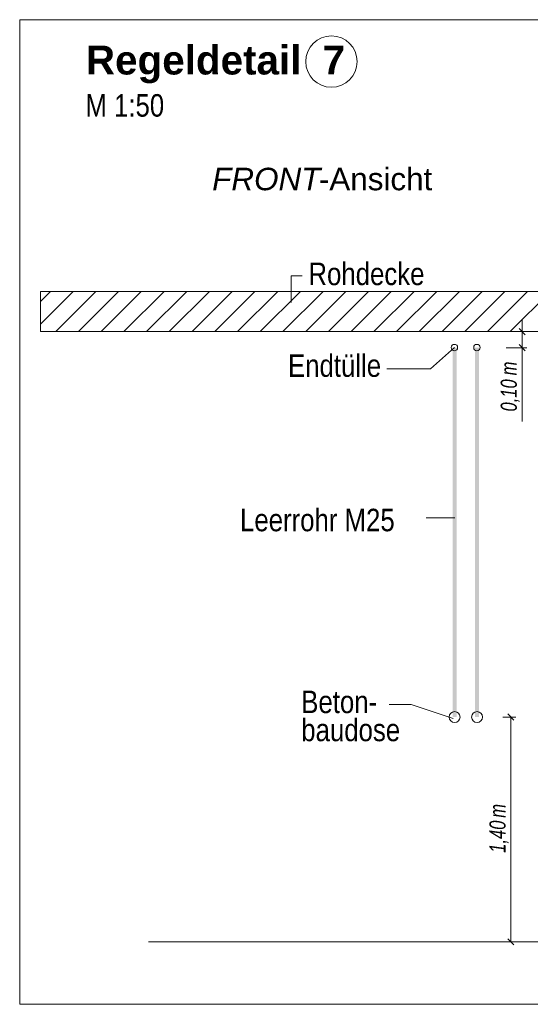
# Model space of a CAD drawing. Extents: x -420 to 300, y 62 to 1162.
# Tile 73 of 256: x 119 to 151, y 615 to 677. Entities that reach past the tile are written whole.
import ezdxf
from ezdxf.lldxf.tags import DXFTag

# ---------------------------------------------------------------- set-up
doc = ezdxf.new("R2010")
doc.units = 0
doc.layers.get('0').update_dxf_attribs({"lineweight": 35})
for name, color, linetype, lineweight, true_color in [('E_Aussparung Bemaßung-A06G9FCW8I', 5, 'Continuous', 9, 0x0000ff), ('E_Betonbaudose', 1, 'Continuous', 13, 0xff0000), ('E_Detail_Beschriftung', 7, 'Continuous', 13, 0x009900), ('E_Detail_Wandschraffur', 7, 'Continuous', 5, 0xc0c0c0), ('E_Leerrohr Beschriftung', 1, 'Continuous', 9, 0xff0000)]:
    doc.layers.add(name, color=color, linetype=linetype, lineweight=lineweight, true_color=true_color)
doc.layers.add('E_Detail_Linie_Text_Bem', color=7, linetype='Continuous', lineweight=13)
doc.styles.get("Standard").update_dxf_attribs({"font": 'ARIALN.TTF'})
tags = doc.linetypes.add('fein_strichliert', pattern=[4, 1, -2, 1]).pattern_tags.tags
tags[8:9] = [DXFTag(74, 4), DXFTag(75, 0), DXFTag(340, '0'), DXFTag(46, 0.0), DXFTag(50, 0.0), DXFTag(44, 0.0), DXFTag(45, 0.0)]
tags[6:7] = [DXFTag(74, 4), DXFTag(75, 0), DXFTag(340, '0'), DXFTag(46, 0.0), DXFTag(50, 0.0), DXFTag(44, 0.0), DXFTag(45, 0.0)]
tags[4:5] = [DXFTag(74, 4), DXFTag(75, 0), DXFTag(340, '0'), DXFTag(46, 0.0), DXFTag(50, 0.0), DXFTag(44, 0.0), DXFTag(45, 0.0)]
tags = doc.linetypes.add('fein_strichliert-A06G9FCV8I', pattern=[4, 1, -2, 1]).pattern_tags.tags
tags[8:9] = [DXFTag(74, 4), DXFTag(75, 0), DXFTag(340, '0'), DXFTag(46, 0.0), DXFTag(50, 0.0), DXFTag(44, 0.0), DXFTag(45, 0.0)]
tags[6:7] = [DXFTag(74, 4), DXFTag(75, 0), DXFTag(340, '0'), DXFTag(46, 0.0), DXFTag(50, 0.0), DXFTag(44, 0.0), DXFTag(45, 0.0)]
tags[4:5] = [DXFTag(74, 4), DXFTag(75, 0), DXFTag(340, '0'), DXFTag(46, 0.0), DXFTag(50, 0.0), DXFTag(44, 0.0), DXFTag(45, 0.0)]

# ---------------------------------------------------------------- blocks, each defined once
blk = doc.blocks.new('Referenz-A06G9FCZ8I')
at = {"layer": 'E_Aussparung Bemaßung-A06G9FCW8I', "linetype": 'Continuous', "ltscale": 0.13}
for p, q in [((150.385, 657.33), (150.767, 656.948)), ((150.576, 657.903), (150.576, 651.548)), ((150.876, 657.139), (149.576, 657.139)), ((150.876, 656.139), (149.576, 656.139)), ((150.385, 656.33), (150.767, 655.948)), ((150.176, 633.139), (149.376, 633.139)), ((150.067, 632.948), (149.685, 633.33)), ((149.876, 633.139), (149.876, 619.139)), ((150.067, 618.948), (149.685, 619.33)), ((150.176, 619.139), (149.376, 619.139))]:
    blk.add_line(p, q, dxfattribs=at)
at = {"layer": 'E_Betonbaudose', "linetype": 'Continuous', "ltscale": 0.13}
for centre, radius in [((146.362, 656.149), 0.2), ((147.762, 656.149), 0.2), ((146.372, 633.139), 0.34), ((147.772, 633.139), 0.34)]:
    blk.add_circle(centre, radius, dxfattribs=at)
at = {"layer": 'E_Detail_Linie_Text_Bem', "linetype": 'fein_strichliert-A06G9FCV8I', "ltscale": 0.65}
for p, q in [((182.08, 676.567), (119.311, 676.567)), ((119.311, 676.567), (119.311, 615.25)), ((119.311, 615.25), (179.054, 615.25))]:
    blk.add_line(p, q, dxfattribs=at)
at = {"layer": 'E_Detail_Linie_Text_Bem', "color": 0, "linetype": 'Continuous', "ltscale": 0.13}
for p, q in [((136.201, 658.96), (136.201, 660.608)), ((136.201, 660.608), (136.888, 660.608)), ((144.875, 654.831), (146.362, 656.149)), ((144.875, 654.831), (142.153, 654.831)), ((144.606, 645.553), (146.391, 645.553)), ((143.67, 633.919), (142.301, 633.919)), ((143.67, 633.919), (146.281, 633.047))]:
    blk.add_line(p, q, dxfattribs=at)
at = {"layer": 'E_Detail_Linie_Text_Bem', "linetype": 'Continuous', "ltscale": 0.13}
for p, q in [((171.927, 659.639), (120.6, 659.639)), ((120.6, 659.639), (120.6, 657.139)), ((120.6, 657.139), (130.993, 657.139)), ((120.6, 657.139), (169.427, 657.139)), ((130.993, 657.139), (171.927, 657.139)), ((127.327, 619.139), (164.34, 619.139))]:
    blk.add_line(p, q, dxfattribs=at)
for points in [[(146.497, 656.14), (146.497, 633.139), (146.246, 656.139), (146.246, 633.139)], [(147.897, 656.14), (147.897, 633.139), (147.646, 656.139), (147.646, 633.139)]]:
    blk.add_solid(points, dxfattribs=at)
at = {"layer": 'E_Detail_Wandschraffur', "linetype": 'fein_strichliert', "ltscale": 0.13}
for p, q in [((120.6, 657.604), (122.636, 659.639)), ((122.964, 657.139), (125.464, 659.639)), ((125.792, 657.139), (128.292, 659.639)), ((128.621, 657.139), (131.121, 659.639)), ((131.449, 657.139), (133.949, 659.639)), ((134.278, 657.139), (136.778, 659.639)), ((137.106, 657.139), (139.606, 659.639)), ((139.935, 657.139), (142.435, 659.639)), ((142.763, 657.139), (145.263, 659.639)), ((145.591, 657.139), (148.091, 659.639)), ((148.42, 657.139), (150.92, 659.639))]:
    blk.add_line(p, q, dxfattribs=at)
at = {"layer": 'E_Detail_Wandschraffur', "linetype": 'ByBlock', "ltscale": 0.13}
for p, q in [((120.6, 659.018), (121.221, 659.639)), ((121.55, 657.139), (124.05, 659.639)), ((124.378, 657.139), (126.878, 659.639)), ((127.207, 657.139), (129.707, 659.639)), ((130.035, 657.139), (132.535, 659.639)), ((132.864, 657.139), (135.364, 659.639)), ((135.692, 657.139), (138.192, 659.639)), ((138.52, 657.139), (141.02, 659.639)), ((141.349, 657.139), (143.849, 659.639)), ((144.177, 657.139), (146.677, 659.639)), ((147.006, 657.139), (149.506, 659.639)), ((149.834, 657.139), (152.334, 659.639))]:
    blk.add_line(p, q, dxfattribs=at)
at = {"layer": 'E_Leerrohr Beschriftung', "linetype": 'Continuous', "ltscale": 0.13}
blk.add_circle((138.71, 673.959), 1.6, dxfattribs=at)
at = {"layer": 'E_Aussparung Bemaßung-A06G9FCW8I', "linetype": 'Continuous', "ltscale": 0.13, "char_height": 1, "attachment_point": 1, "rotation": 90}
for s, insert in [('{\\W0.9;\\fArial Narrow|b0|i1;m}', (149.243, 654.416)), ('{\\W0.9;\\fArial Narrow|b0|i1;0,10 }', (149.243, 652.164)), ('{\\W0.9;\\fArial Narrow|b0|i1;m}', (148.543, 626.868)), ('{\\W0.9;\\fArial Narrow|b0|i1;1,40 }', (148.543, 624.685))]:
    blk.add_mtext(s, dxfattribs=dict(at, insert=insert))
at = {"layer": 'E_Detail_Beschriftung', "color": 1, "linetype": 'Continuous', "lineweight": 35, "ltscale": 0.35, "true_color": 0xff0000, "char_height": 1.8, "attachment_point": 1}
for s, insert in [('{\\fArial|b1|i0;Regeldetail}', (123.429, 674.954)), ('{\\fArial|b1|i0;7}', (138.157, 674.954))]:
    blk.add_mtext(s, dxfattribs=dict(at, insert=insert))
at = {"layer": 'E_Detail_Beschriftung', "linetype": 'Continuous', "ltscale": 0.13, "char_height": 1.4, "attachment_point": 1}
for s, insert in [('{\\fArial Narrow;M 1:50}', (123.398, 671.93)), ('{\\fArial Narrow;Rohdecke}', (137.278, 661.437)), ('{\\fArial Narrow;Endtülle}', (136.006, 655.725)), ('{\\fArial Narrow;Leerrohr M25}', (133.021, 646.109)), ('{\\fArial Narrow;Beton-}', (136.831, 634.785)), ('{\\fArial Narrow;baudose}', (136.831, 633.035))]:
    blk.add_mtext(s, dxfattribs=dict(at, insert=insert))
at = {"layer": 'E_Detail_Beschriftung', "linetype": 'Continuous', "lineweight": -2, "ltscale": 0.25, "char_height": 1.4, "attachment_point": 1}
for s, insert in [('{\\fArial|b0|i1;FRONT}', (131.288, 667.345)), ('{\\fArial;-Ansicht}', (137.924, 667.345))]:
    blk.add_mtext(s, dxfattribs=dict(at, insert=insert))

msp = doc.modelspace()

# ---------------------------------------------------------------- block references
at = {"color": 8, "lineweight": 25, "ltscale": 0.25, "true_color": 0x808080}
msp.add_blockref('Referenz-A06G9FCZ8I', (0, 0), dxfattribs=at)

doc.saveas('drawing.dxf')
